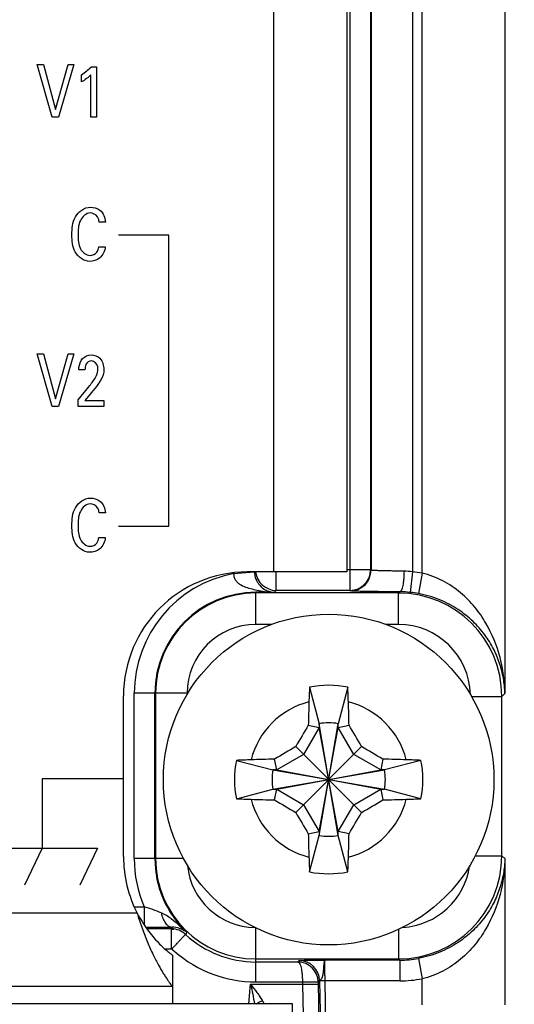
# Model space of a CAD drawing. Header units: inches. Extents: x 0 to 34, y 0 to 22.
# Tile 20 of 39: x 15.3 to 16.2, y 8.4 to 10.3. Entities that reach past the tile are written whole.
import ezdxf

# ---------------------------------------------------------------- set-up
doc = ezdxf.new("R2010")
doc.units = ezdxf.units.IN
doc.header["$LTSCALE"] = 1.87
doc.header["$MEASUREMENT"] = 0
doc.layers.get('0').update_dxf_attribs({"linetype": 'CONTINUOUS'})
for name, color, linetype in [('02___PRT_ALL_AXES', 7, 'CONTINUOUS'), ('ARTWORK', 7, 'CONTINUOUS'), ('DIMENSIONS', 7, 'CONTINUOUS')]:
    doc.layers.add(name, color=color, linetype=linetype)
doc.styles.get("Standard").update_dxf_attribs({"font": 'txt', "width": 0.8})
doc.dimstyles.new('DIMSTYLE_3', dxfattribs={"dimtxt": 0.125, "dimasz": 0.18, "dimexe": 0.125, "dimexo": 0.0625, "dimgap": 0.03125, "dimtad": 0, "dimtih": 1, "dimtoh": 1, "dimlfac": 0.5, "dimzin": 4, "dimdsep": 46, "dimtxsty": 'STANDARD', "dimblk": '_FILLED', "dimblk1": '_FILLED', "dimblk2": '_FILLED', "dimcen": 0.09, "dimadec": 0, "dimazin": 0, "dimtp": 0.01, "dimtm": 0.01, "dimtfac": 1, "dimtofl": 0, "dimtmove": 0, "dimatfit": 3, "dimldrblk": '_FILLED', "dimfxl": 1, "dimtolj": 1, "dimtzin": 4, "dimarcsym": 0})

# ---------------------------------------------------------------- blocks, each defined once
blk = doc.blocks.new('*D31')
at = {"layer": 'DIMENSIONS', "color": 2, "linetype": 'CONTINUOUS'}
blk.add_line((17.2625, 10.1541), (17.2625, 7.5131), dxfattribs=at)
at = {"layer": 'DIMENSIONS', "color": 2, "linetype": 'CONTINUOUS', "insert": (17.2, 7.4506), "char_height": 0.125, "width": 1.225, "attachment_point": 3, "rotation": 90, "line_spacing_factor": 0.9}
blk.add_mtext('4.68{\\Ftxt.shx;\\W1.000000;\\H0.125000; }[118.7]', dxfattribs=at)
blk = doc.blocks.new('_FILLED')
at = {"color": 0, "linetype": 'BYBLOCK'}
blk.add_solid([(0, 0), (-1, 0.174), (-1, -0.174)], dxfattribs=at)
blk = doc.blocks.new('*D32')
at = {"layer": 'DIMENSIONS', "color": 2, "linetype": 'CONTINUOUS'}
blk.add_line((19.3725, 10.1541), (19.3725, 7.5131), dxfattribs=at)
at = {"layer": 'DIMENSIONS', "color": 2, "linetype": 'CONTINUOUS', "insert": (19.31, 7.4506), "char_height": 0.125, "width": 1.225, "attachment_point": 3, "rotation": 90, "line_spacing_factor": 0.9}
blk.add_mtext('5.73{\\Ftxt.shx;\\W1.000000;\\H0.125000; }[145.5]', dxfattribs=at)
blk = doc.blocks.new('*D33')
at = {"layer": 'DIMENSIONS', "color": 2, "linetype": 'CONTINUOUS'}
blk.add_line((21.4825, 10.1541), (21.4825, 7.5131), dxfattribs=at)
at = {"layer": 'DIMENSIONS', "color": 2, "linetype": 'CONTINUOUS', "insert": (21.42, 7.4506), "char_height": 0.125, "width": 1.225, "attachment_point": 3, "rotation": 90, "line_spacing_factor": 0.9}
blk.add_mtext('6.79{\\Ftxt.shx;\\W1.000000;\\H0.125000; }[172.3]', dxfattribs=at)
blk = doc.blocks.new('*D34')
at = {"layer": 'DIMENSIONS', "color": 2, "linetype": 'CONTINUOUS'}
blk.add_line((23.5925, 10.1541), (23.5925, 7.5131), dxfattribs=at)
at = {"layer": 'DIMENSIONS', "color": 2, "linetype": 'CONTINUOUS', "insert": (23.53, 7.4506), "char_height": 0.125, "width": 1.225, "attachment_point": 3, "rotation": 90, "line_spacing_factor": 0.9}
blk.add_mtext('7.84{\\Ftxt.shx;\\W1.000000;\\H0.125000; }[199.1]', dxfattribs=at)
blk = doc.blocks.new('*D36')
at = {"layer": 'DIMENSIONS', "color": 2, "linetype": 'CONTINUOUS'}
blk.add_line((20.4276, 10.534), (20.4276, 7.5131), dxfattribs=at)
at = {"layer": 'DIMENSIONS', "color": 2, "linetype": 'CONTINUOUS', "insert": (20.3651, 7.4506), "char_height": 0.125, "width": 1.225, "attachment_point": 3, "rotation": 90, "line_spacing_factor": 0.9}
blk.add_mtext('6.26{\\Ftxt.shx;\\W1.000000;\\H0.125000; }[158.9]', dxfattribs=at)

msp = doc.modelspace()

# ---------------------------------------------------------------- linework, layer by layer
at = {"color": 7, "linetype": 'CONTINUOUS'}
for p, q in [((16.0202, 9.2671), (16.0202, 14.8941)), ((16.1777, 14.8941), (16.1777, 9.0382)), ((15.8825, 14.782), (15.8825, 9.2344)), ((15.9219, 14.782), (15.9219, 9.2738)), ((15.9227, 14.7828), (15.9227, 9.273)), ((16.0014, 14.7828), (16.0014, 9.2698)), ((15.7001, 9.2689), (15.6609, 9.2662)), ((15.7418, 9.2344), (15.7418, 9.2694)), ((15.9219, 9.2738), (15.8768, 9.2738)), ((15.9227, 9.273), (15.9219, 9.2738)), ((16.0014, 9.2698), (15.9974, 9.2306)), ((16.0202, 9.2671), (16.0131, 9.2284)), ((15.7267, 9.2309), (15.7028, 9.2307)), ((15.9752, 9.2294), (15.7031, 9.2294)), ((15.7031, 9.1694), (15.7031, 9.2294)), ((15.7267, 9.2309), (15.7385, 9.2312)), ((15.7418, 9.2344), (15.7385, 9.2312)), ((15.8825, 9.2344), (15.7418, 9.2344)), ((15.8833, 9.2336), (15.8825, 9.2344)), ((15.9752, 9.2294), (15.9775, 9.2317)), ((15.9752, 9.1694), (15.9752, 9.2294)), ((15.7329, 9.1694), (15.7031, 9.1694)), ((15.9752, 9.1694), (15.951, 9.1694)), ((15.8054, 9.0498), (15.8236, 8.9804)), ((15.8784, 9.0498), (15.8602, 8.9804)), ((15.572, 9.0383), (15.4712, 9.0383)), ((15.4712, 8.7233), (15.4712, 9.0383)), ((15.5106, 8.7233), (15.5106, 9.0383)), ((15.512, 9.0383), (15.512, 8.7233)), ((15.572, 9.0383), (15.572, 9.0361)), ((16.1139, 9.0325), (16.172, 9.0325)), ((16.172, 9.0325), (16.1777, 9.0382)), ((16.172, 8.729), (16.172, 9.0325)), ((15.8236, 8.9731), (15.794, 8.9219)), ((15.8031, 8.9774), (15.8236, 8.9731)), ((15.8236, 8.9804), (15.8236, 8.9731)), ((15.8602, 8.7676), (15.8236, 8.9804)), ((15.8236, 8.7676), (15.8602, 8.9804)), ((15.8602, 8.7749), (15.8236, 8.9731)), ((15.8236, 8.7749), (15.8602, 8.9731)), ((15.8602, 8.9731), (15.8602, 8.9804)), ((15.8602, 8.9731), (15.8807, 8.9774)), ((15.8898, 8.9219), (15.8602, 8.9731)), ((15.7791, 8.9368), (15.9047, 8.8112)), ((15.7791, 8.8112), (15.9047, 8.9368)), ((15.6661, 8.9105), (15.7355, 8.8923)), ((15.7428, 8.8923), (15.7385, 8.9128)), ((15.794, 8.9219), (15.7428, 8.8923)), ((15.941, 8.8923), (15.8898, 8.9219)), ((15.9453, 8.9128), (15.941, 8.8923)), ((16.0177, 8.9105), (15.9483, 8.8923)), ((15.7355, 8.8557), (15.9483, 8.8923)), ((15.7428, 8.8923), (15.7355, 8.8923)), ((15.7355, 8.8923), (15.9483, 8.8557)), ((15.7428, 8.8557), (15.941, 8.8923)), ((15.7428, 8.8923), (15.941, 8.8557)), ((15.9483, 8.8923), (15.941, 8.8923)), ((15.6661, 8.8375), (15.7355, 8.8557)), ((15.7355, 8.8557), (15.7428, 8.8557)), ((15.7385, 8.8352), (15.7428, 8.8557)), ((15.7428, 8.8557), (15.794, 8.8261)), ((15.8898, 8.8261), (15.941, 8.8557)), ((15.941, 8.8557), (15.9483, 8.8557)), ((15.941, 8.8557), (15.9453, 8.8352)), ((16.0177, 8.8375), (15.9483, 8.8557)), ((15.794, 8.8261), (15.8236, 8.7749)), ((15.8602, 8.7749), (15.8898, 8.8261)), ((15.8031, 8.7706), (15.8236, 8.7749)), ((15.8054, 8.6982), (15.8236, 8.7676)), ((15.8236, 8.7749), (15.8236, 8.7676)), ((15.8807, 8.7706), (15.8602, 8.7749)), ((15.8602, 8.7676), (15.8602, 8.7749)), ((15.8784, 8.6982), (15.8602, 8.7676)), ((15.5654, 8.7233), (15.4712, 8.7233)), ((16.1214, 8.729), (16.172, 8.729)), ((16.1777, 8.7234), (16.172, 8.729)), ((16.1777, 8.7234), (16.1777, 8.4451)), ((15.4723, 8.6318), (15.49, 8.6318)), ((15.49, 8.6318), (15.49, 8.5974)), ((15.703, 8.4886), (15.7031, 8.5914)), ((15.5425, 8.5895), (15.4956, 8.5895)), ((15.5424, 8.5515), (15.5425, 8.5895)), ((15.9752, 8.5887), (15.9752, 8.5322)), ((15.5296, 8.5515), (15.5424, 8.5515)), ((15.5424, 8.5515), (15.543, 8.5513)), ((15.7031, 8.5322), (15.9752, 8.5322)), ((15.7031, 8.5265), (15.7833, 8.5265)), ((15.7833, 8.5265), (15.7859, 8.5291)), ((15.9775, 8.53), (15.8344, 8.53)), ((15.9775, 8.53), (15.9752, 8.5322)), ((15.9775, 8.53), (15.9775, 8.4906)), ((16.0131, 8.5332), (16.0202, 8.4945)), ((15.69, 8.4466), (15.6932, 8.4839)), ((15.6932, 8.4839), (15.7919, 8.4839)), ((15.703, 8.4886), (15.7918, 8.4886)), ((15.7918, 8.4886), (15.7919, 8.4839)), ((15.7919, 8.4839), (15.7935, 8.425)), ((15.8218, 8.4886), (15.8245, 8.4912)), ((15.8218, 8.4886), (15.8267, 8.2104)), ((15.8245, 8.4912), (15.8245, 8.4904)), ((15.8345, 8.4906), (15.8245, 8.4904)), ((15.8245, 8.4904), (15.8264, 8.382)), ((15.9775, 8.4906), (15.8345, 8.4906)), ((15.8345, 8.4906), (15.8364, 8.3821)), ((16.0202, 8.4451), (16.0202, 8.4945)), ((15.7728, 8.4466), (10.1128, 8.4466)), ((15.7728, 8.2306), (15.7728, 8.4466))]:
    msp.add_line(p, q, dxfattribs=at)
msp.add_circle((15.8419, 8.874), 0.315, dxfattribs=at)
for centre, radius, start, end in [((15.7031, 9.0383), 0.2318, 100.4907, 180), ((15.6826, 9.2652), 0.0217, 177.283, 178.0479), ((15.7418, 9.2738), 0.0394, 186.5211, 269.9788), ((15.8825, 9.2738), 0.0394, 270.0213, 359.9787), ((15.8833, 9.273), 0.0394, 270.0213, 359.9787), ((15.9848, 9.1614), 0.1096, 81.3057, 89.664), ((15.9774, 9.0347), 0.2363, 79.5779, 84.186), ((15.7031, 9.0383), 0.1925, 90.0756, 180), ((15.7031, 9.0383), 0.1911, 90, 180), ((15.9752, 9.0325), 0.1968, 0.004, 89.9967), ((15.9766, 9.0263), 0.2054, 84.1881, 89.7487), ((15.9775, 9.0347), 0.1969, 79.5809, 84.1893), ((15.7031, 9.0383), 0.1311, 90, 180), ((15.9752, 9.0326), 0.1368, 1.4896, 90.0036), ((17.6654, 8.9619), 1.8621, 177.295, 178.1542), ((15.8419, 8.874), 0.1795, 78.2646, 101.7354), ((14.0649, 8.9638), 1.8155, 1.8348, 2.716), ((15.8419, 8.874), 0.1526, 104.2745, 165.7255), ((20.1821, 8.8808), 4.3801, 178.1542, 178.7363), ((11.5506, 8.8821), 4.3312, 1.2604, 1.8491), ((15.8419, 8.874), 0.1526, 14.2745, 75.7255), ((19.9743, 6.4885), 4.8573, 149.1759, 149.732), ((15.8419, 8.874), 0.108, 80.2364, 99.7636), ((11.7271, 6.4989), 4.8369, 30.2668, 30.8252), ((18.2171, 4.7592), 4.8369, 120.2668, 120.8252), ((13.4564, 4.7416), 4.8573, 59.1759, 59.732), ((15.8419, 8.874), 0.1795, 168.2646, 191.7354), ((15.7522, 7.097), 1.8155, 91.8348, 92.716), ((15.8338, 4.5827), 4.3312, 91.2604, 91.8491), ((15.8487, 4.5338), 4.3801, 88.1542, 88.7363), ((15.9298, 7.0505), 1.8621, 87.295, 88.1542), ((15.8419, 8.874), 0.1795, 348.2646, 11.7354), ((15.8419, 8.874), 0.108, 170.2364, 189.7636), ((15.8419, 8.874), 0.108, 350.2364, 9.7636), ((15.754, 10.6975), 1.8621, 267.295, 268.1542), ((15.8419, 8.874), 0.1526, 194.2745, 255.7255), ((15.8351, 13.2142), 4.3801, 268.1542, 268.7363), ((18.2274, 13.0064), 4.8573, 239.1759, 239.732), ((15.8419, 8.874), 0.1526, 284.2745, 345.7255), ((13.4668, 12.9888), 4.8369, 300.2668, 300.8252), ((15.85, 13.1653), 4.3312, 271.2604, 271.8491), ((15.9317, 10.651), 1.8155, 271.8348, 272.716), ((19.9567, 11.2492), 4.8369, 210.2668, 210.8252), ((11.7095, 11.2595), 4.8573, 329.1759, 329.732), ((20.1332, 8.8659), 4.3312, 181.2604, 181.8491), ((15.8419, 8.874), 0.108, 260.2364, 279.7636), ((11.5017, 8.8672), 4.3801, 358.1542, 358.7363), ((15.7031, 8.7233), 0.2318, 180, 203.2376), ((15.7031, 8.7233), 0.1925, 180, 226.7438), ((15.7031, 8.7233), 0.1911, 180, 270), ((17.6189, 8.7843), 1.8155, 181.8348, 182.716), ((14.0184, 8.7861), 1.8621, 357.295, 358.1542), ((15.9752, 8.729), 0.1968, 270.0033, 359.996), ((15.7031, 8.7233), 0.1311, 185.6065, 269.1838), ((15.9752, 8.729), 0.1368, 273.3883, 351.8291), ((15.8419, 8.874), 0.1795, 258.2646, 281.7354), ((15.3526, 8.1952), 0.4577, 68.1675, 72.526), ((15.491, 13.4138), 4.8213, 270.0291, 270.6268), ((16.7342, 8.1211), 1.2805, 158.3869, 158.5462), ((15.5448, 8.5512), 0.0415, 73.4445, 91.365), ((15.5425, 8.5501), 0.0394, 47.1666, 90), ((15.5024, 9.0352), 0.4483, 275.276, 275.6838), ((16.3598, 8.2148), 0.8704, 154.965, 155.2679), ((15.7031, 8.7233), 0.1969, 227.1666, 270), ((15.7031, 8.724), 0.2355, 227.1683, 229.16), ((15.703, 8.724), 0.2354, 229.1585, 270), ((15.7833, 8.4879), 0.0386, 1, 90), ((15.7859, 8.4905), 0.0386, 1.021, 89.9791), ((15.9774, 8.7272), 0.1973, 270.0071, 280.4089), ((15.9774, 8.7273), 0.2367, 270.0107, 280.4119), ((15.6764, 8.4288), 0.046, 22.7368, 31.3764)]:
    msp.add_arc(centre, radius, start, end, dxfattribs=at)
for points, knots in [([(15.6608, 9.2659), (15.6608, 9.2636), (15.6614, 9.259), (15.6646, 9.2529), (15.6693, 9.2482), (15.6766, 9.2435), (15.6866, 9.2395), (15.6948, 9.2372), (15.699, 9.2363)], [0, 0, 0, 0, 0.132917, 0.262149, 0.38748, 0.510566, 0.754558, 1, 1, 1, 1]), ([(15.7001, 9.2689), (15.7004, 9.2645), (15.7022, 9.2567), (15.7085, 9.2453), (15.7149, 9.2393), (15.7192, 9.2366)], [0, 0, 0, 0, 0.341534, 0.605214, 1, 1, 1, 1]), ([(15.9855, 9.271), (15.9812, 9.271), (15.973, 9.2711), (15.9612, 9.2713), (15.9506, 9.2715), (15.9425, 9.2717), (15.9369, 9.2719), (15.9334, 9.272), (15.9303, 9.2722), (15.9277, 9.2723), (15.9257, 9.2725), (15.9243, 9.2726), (15.9235, 9.2727), (15.9231, 9.2728), (15.9228, 9.2729), (15.9227, 9.273), (15.9227, 9.273)], [0, 0, 0, 0, 0.202315, 0.391685, 0.562751, 0.710659, 0.774592, 0.831226, 0.880162, 0.921058, 0.953634, 0.977675, 0.986456, 0.993069, 0.997542, 1, 1, 1, 1]), ([(15.9855, 9.271), (15.9854, 9.2661), (15.9852, 9.2588), (15.9842, 9.2496), (15.9832, 9.2437), (15.9821, 9.2389), (15.9809, 9.2356), (15.9799, 9.2336), (15.979, 9.2324), (15.9781, 9.2317), (15.9775, 9.2317)], [0, 0, 0, 0, 0.362006, 0.526771, 0.672776, 0.795137, 0.890291, 0.92719, 0.957165, 1, 1, 1, 1]), ([(16.1777, 9.0382), (16.1774, 9.0611), (16.1712, 9.1077), (16.1488, 9.163), (16.121, 9.2034), (16.0937, 9.2312), (16.06, 9.2541), (16.0339, 9.2639), (16.0202, 9.2671)], [0, 0, 0, 0, 0.230804, 0.468508, 0.592832, 0.722419, 0.858442, 1, 1, 1, 1]), ([(15.699, 9.2363), (15.7035, 9.2352), (15.7127, 9.2333), (15.7219, 9.2317), (15.7267, 9.2309)], [0, 0, 0, 0, 0.490334, 1, 1, 1, 1]), ([(15.7031, 9.2294), (15.7031, 9.2295), (15.7031, 9.2297), (15.7032, 9.2301), (15.7032, 9.2305), (15.7029, 9.2307), (15.7028, 9.2307)], [0, 0, 0, 0, 0.230477, 0.460689, 0.69084, 1, 1, 1, 1]), ([(15.7192, 9.2366), (15.7215, 9.2352), (15.7258, 9.2331), (15.7324, 9.2314), (15.7364, 9.2311), (15.7385, 9.2312)], [0, 0, 0, 0, 0.399483, 0.696561, 1, 1, 1, 1]), ([(15.9775, 9.2317), (15.9711, 9.2317), (15.9588, 9.2317), (15.9411, 9.2319), (15.9274, 9.2321), (15.9173, 9.2322), (15.9107, 9.2324), (15.9047, 9.2325), (15.8993, 9.2326), (15.8947, 9.2328), (15.8909, 9.2329), (15.8882, 9.2331), (15.8864, 9.2332), (15.8854, 9.2333), (15.8846, 9.2334), (15.884, 9.2335), (15.8836, 9.2335), (15.8833, 9.2336), (15.8833, 9.2336)], [0, 0, 0, 0, 0.202455, 0.391957, 0.563141, 0.640318, 0.711142, 0.77511, 0.831768, 0.880715, 0.921606, 0.954153, 0.967226, 0.978136, 0.986866, 0.993407, 0.997765, 1, 1, 1, 1]), ([(16.1777, 9.0382), (16.1775, 9.0477), (16.1756, 9.0671), (16.1684, 9.0957), (16.1565, 9.1238), (16.1396, 9.1509), (16.1171, 9.1765), (16.0884, 9.1995), (16.0533, 9.2181), (16.0269, 9.2258), (16.0131, 9.2284)], [0, 0, 0, 0, 0.105703, 0.21326, 0.324331, 0.440799, 0.564871, 0.698957, 0.844719, 1, 1, 1, 1]), ([(16.1777, 8.7234), (16.1775, 8.7138), (16.1756, 8.6945), (16.1684, 8.6659), (16.1565, 8.6378), (16.1396, 8.6107), (16.1171, 8.5851), (16.0884, 8.5621), (16.0533, 8.5435), (16.0269, 8.5358), (16.0131, 8.5332)], [0, 0, 0, 0, 0.105703, 0.21326, 0.324331, 0.440799, 0.564871, 0.698957, 0.844719, 1, 1, 1, 1]), ([(16.1777, 8.7234), (16.1774, 8.7005), (16.1712, 8.6539), (16.1488, 8.5985), (16.121, 8.5582), (16.0937, 8.5304), (16.06, 8.5075), (16.0339, 8.4976), (16.0202, 8.4945)], [0, 0, 0, 0, 0.230804, 0.468508, 0.592832, 0.722419, 0.858442, 1, 1, 1, 1]), ([(15.5417, 8.6087), (15.5387, 8.6109), (15.5327, 8.6152), (15.5262, 8.6188), (15.5228, 8.6201)], [0, 0, 0, 0, 0.499462, 1, 1, 1, 1]), ([(15.5228, 8.6201), (15.5235, 8.6164), (15.5254, 8.6095), (15.5295, 8.6018), (15.5336, 8.5972), (15.5368, 8.5948), (15.5402, 8.5932), (15.5426, 8.5928), (15.5438, 8.5928)], [0, 0, 0, 0, 0.308258, 0.578998, 0.697949, 0.806191, 0.905726, 1, 1, 1, 1]), ([(15.5712, 8.5831), (15.5664, 8.5876), (15.5568, 8.5963), (15.5468, 8.6048), (15.5417, 8.6087)], [0, 0, 0, 0, 0.500589, 1, 1, 1, 1]), ([(15.5566, 8.5911), (15.5594, 8.5902), (15.5646, 8.5881), (15.5692, 8.5849), (15.5712, 8.5831)], [0, 0, 0, 0, 0.521005, 1, 1, 1, 1]), ([(15.543, 8.5513), (15.5447, 8.5532), (15.548, 8.5567), (15.5528, 8.5619), (15.5573, 8.5666), (15.5607, 8.5702), (15.5631, 8.5728), (15.5646, 8.5744), (15.5659, 8.5757), (15.5671, 8.5769), (15.5678, 8.5777), (15.5684, 8.5782), (15.5687, 8.5785), (15.5689, 8.5787), (15.5691, 8.5788), (15.5692, 8.5789), (15.5692, 8.579), (15.5692, 8.579)], [0, 0, 0, 0, 0.195684, 0.383479, 0.556307, 0.707618, 0.773382, 0.831695, 0.882011, 0.92385, 0.956818, 0.969875, 0.980609, 0.988991, 0.995005, 0.998654, 1, 1, 1, 1]), ([(15.7833, 8.5265), (15.7835, 8.5265), (15.7842, 8.5263), (15.785, 8.5257), (15.7858, 8.5248), (15.7869, 8.523), (15.7881, 8.5199), (15.7894, 8.5153), (15.7904, 8.5096), (15.7912, 8.5031), (15.7917, 8.496), (15.7918, 8.4911), (15.7918, 8.4886)], [0, 0, 0, 0, 0.021003, 0.045038, 0.074652, 0.110729, 0.203603, 0.32383, 0.46862, 0.633536, 0.812865, 1, 1, 1, 1]), ([(15.7859, 8.5291), (15.7859, 8.5291), (15.786, 8.5292), (15.7862, 8.5292), (15.7866, 8.5292), (15.7872, 8.5293), (15.7883, 8.5294), (15.79, 8.5294), (15.792, 8.5295), (15.7945, 8.5296), (15.7974, 8.5297), (15.8018, 8.5297), (15.8081, 8.5298), (15.8163, 8.5299), (15.8252, 8.5299), (15.8313, 8.53), (15.8344, 8.53)], [0, 0, 0, 0, 0.002188, 0.006645, 0.013422, 0.022518, 0.047592, 0.081651, 0.124373, 0.175362, 0.234128, 0.300113, 0.451132, 0.622643, 0.807952, 1, 1, 1, 1]), ([(15.8245, 8.4912), (15.8245, 8.4914), (15.8248, 8.4917), (15.8255, 8.4921), (15.8265, 8.4928), (15.8277, 8.4938), (15.8288, 8.4952), (15.8297, 8.4969), (15.8304, 8.4988), (15.8311, 8.5014), (15.8317, 8.5046), (15.8321, 8.5085), (15.8325, 8.5121), (15.8328, 8.5164), (15.8331, 8.5204), (15.8334, 8.5238), (15.8336, 8.5259), (15.8338, 8.5275), (15.834, 8.5288), (15.8342, 8.5295), (15.8343, 8.5299), (15.8344, 8.53)], [0, 0, 0, 0, 0.010469, 0.030293, 0.059808, 0.097893, 0.142256, 0.18991, 0.238668, 0.287615, 0.384168, 0.477476, 0.566118, 0.648908, 0.792839, 0.852219, 0.902226, 0.942285, 0.971965, 0.991051, 1, 1, 1, 1]), ([(15.8344, 8.53), (15.8344, 8.5299), (15.8344, 8.5299), (15.8344, 8.5297), (15.8343, 8.5294), (15.8343, 8.5289), (15.8342, 8.528), (15.8342, 8.5267), (15.8341, 8.525), (15.8341, 8.523), (15.8341, 8.5207), (15.8341, 8.5171), (15.8341, 8.512), (15.8342, 8.5053), (15.8343, 8.4981), (15.8344, 8.4931), (15.8345, 8.4906)], [0, 0, 0, 0, 0.002265, 0.006742, 0.013514, 0.02259, 0.047588, 0.081534, 0.124116, 0.174939, 0.233532, 0.299342, 0.450077, 0.621481, 0.8071, 1, 1, 1, 1]), ([(15.6932, 8.4839), (15.6945, 8.4777), (15.6971, 8.4653), (15.6995, 8.4528), (15.7005, 8.4466)], [0, 0, 0, 0, 0.503891, 1, 1, 1, 1]), ([(15.6932, 8.4839), (15.6972, 8.4787), (15.7032, 8.4709), (15.7107, 8.4605), (15.7141, 8.4553), (15.7157, 8.4527)], [0, 0, 0, 0, 0.51483, 0.763468, 1, 1, 1, 1]), ([(15.7918, 8.4886), (15.7938, 8.4886), (15.7976, 8.4886), (15.8032, 8.4887), (15.8083, 8.4888), (15.8122, 8.4888), (15.8149, 8.4888), (15.8167, 8.4888), (15.8182, 8.4887), (15.8195, 8.4887), (15.8205, 8.4887), (15.8211, 8.4887), (15.8215, 8.4886), (15.8217, 8.4886), (15.8218, 8.4886), (15.8218, 8.4886), (15.8218, 8.4886)], [0, 0, 0, 0, 0.194943, 0.382405, 0.555182, 0.706636, 0.772508, 0.83095, 0.881389, 0.923354, 0.95643, 0.980322, 0.988749, 0.994812, 0.998522, 1, 1, 1, 1]), ([(15.7919, 8.4839), (15.7939, 8.484), (15.7977, 8.484), (15.8032, 8.4841), (15.8084, 8.4841), (15.8123, 8.4842), (15.815, 8.4841), (15.8168, 8.4841), (15.8183, 8.4841), (15.8195, 8.4841), (15.8205, 8.4841), (15.8212, 8.484), (15.8216, 8.484), (15.8218, 8.484), (15.8219, 8.484), (15.8219, 8.4839), (15.8219, 8.4839)], [0, 0, 0, 0, 0.194943, 0.382405, 0.555182, 0.706636, 0.772508, 0.83095, 0.881389, 0.923354, 0.95643, 0.980322, 0.988749, 0.994812, 0.998522, 1, 1, 1, 1]), ([(15.7041, 8.4466), (15.705, 8.4473), (15.7085, 8.4498), (15.7125, 8.4517), (15.7157, 8.4527)], [0, 0, 0, 0, 0.242298, 1, 1, 1, 1])]:
    msp.add_open_spline(points, degree=3, knots=knots, dxfattribs=at)
at = {"layer": '02___PRT_ALL_AXES', "color": 3, "linetype": 'CONTINUOUS'}
for p, q in [((15.7368, 14.7196), (15.7368, 9.2694)), ((15.8768, 14.7196), (15.8768, 9.2694)), ((15.8768, 9.2694), (15.6868, 9.2694)), ((15.4508, 8.7274), (15.4508, 9.0334)), ((15.4769, 8.6196), (9.6756, 8.6196)), ((15.5439, 8.4796), (9.6756, 8.4796)), ((15.5439, 8.4796), (15.5439, 8.4466))]:
    msp.add_line(p, q, dxfattribs=at)
at = {"layer": '02___PRT_ALL_AXES', "color": 7, "linetype": 'CONTINUOUS'}
msp.add_line((15.5439, 8.5396), (15.5439, 8.4796), dxfattribs=at)
at = {"layer": '02___PRT_ALL_AXES', "color": 3, "linetype": 'CONTINUOUS'}
for centre, start, end in [((15.6868, 9.0334), 90, 180), ((15.6868, 8.7274), 180, 207.1681)]:
    msp.add_arc(centre, 0.236, start, end, dxfattribs=at)
at = {"layer": '02___PRT_ALL_AXES', "color": 7, "linetype": 'CONTINUOUS'}
msp.add_open_spline([(15.4769, 8.6196), (15.4797, 8.614), (15.4844, 8.6059), (15.4911, 8.5954), (15.5009, 8.5814), (15.5153, 8.5645), (15.5303, 8.5505), (15.5387, 8.5437), (15.5413, 8.5416), (15.5429, 8.5403), (15.5437, 8.5398), (15.5439, 8.5396)], degree=3, knots=[0, 0, 0, 0, 0.178442, 0.267444, 0.355068, 0.665889, 0.897846, 0.940404, 0.972836, 0.993051, 1, 1, 1, 1], dxfattribs=at)
at = {"layer": '02___PRT_ALL_AXES', "color": 3, "linetype": 'CONTINUOUS'}
msp.add_open_spline([(15.4769, 8.6196), (15.4797, 8.61), (15.4843, 8.5958), (15.4911, 8.5774), (15.4979, 8.5603), (15.5065, 8.5413), (15.5169, 8.5213), (15.5252, 8.5072), (15.5313, 8.4975), (15.5352, 8.4916), (15.5386, 8.4868), (15.5412, 8.4831), (15.5429, 8.4809), (15.5437, 8.4799), (15.5439, 8.4796)], degree=3, knots=[0, 0, 0, 0, 0.192661, 0.286828, 0.377912, 0.545125, 0.688747, 0.809477, 0.861606, 0.907516, 0.946093, 0.975455, 0.993742, 1, 1, 1, 1], dxfattribs=at)
at = {"layer": 'ARTWORK', "color": 40, "linetype": 'CONTINUOUS'}
for p, q in [((15.2861, 10.2361), (15.2985, 10.2361)), ((15.3147, 10.1358), (15.2861, 10.2361)), ((15.2985, 10.2361), (15.3212, 10.1503)), ((15.3212, 10.1503), (15.3452, 10.2361)), ((15.3564, 10.2361), (15.3269, 10.1358)), ((15.3452, 10.2361), (15.3564, 10.2361)), ((15.3896, 10.232), (15.3994, 10.232)), ((15.3994, 10.232), (15.3994, 10.1358)), ((15.3709, 10.2029), (15.3709, 10.2168)), ((15.3888, 10.1358), (15.3888, 10.2168)), ((15.3269, 10.1358), (15.3147, 10.1358)), ((15.3994, 10.1358), (15.3888, 10.1358)), ((15.4163, 9.9359), (15.4045, 9.9359)), ((15.537, 9.9108), (15.4415, 9.9108)), ((15.537, 9.357), (15.537, 9.9108)), ((15.4039, 9.889), (15.4161, 9.889)), ((15.2861, 9.6852), (15.2985, 9.6852)), ((15.3147, 9.5848), (15.2861, 9.6852)), ((15.2985, 9.6852), (15.3212, 9.5994)), ((15.3212, 9.5994), (15.3452, 9.6852)), ((15.3564, 9.6852), (15.3269, 9.5848)), ((15.3452, 9.6852), (15.3564, 9.6852)), ((15.3774, 9.6548), (15.3657, 9.6548)), ((15.3646, 9.5975), (15.3847, 9.6222)), ((15.3903, 9.6118), (15.3769, 9.5958)), ((15.3269, 9.5848), (15.3147, 9.5848)), ((15.3646, 9.5848), (15.3646, 9.5975)), ((15.4134, 9.5848), (15.3646, 9.5848)), ((15.3769, 9.5958), (15.4134, 9.5958)), ((15.4134, 9.5958), (15.4134, 9.5848)), ((15.4163, 9.3818), (15.4045, 9.3818)), ((15.4415, 9.357), (15.537, 9.357)), ((15.4039, 9.3349), (15.4161, 9.3349)), ((15.4513, 8.8753), (15.2959, 8.8753)), ((15.2959, 8.8753), (15.2959, 8.7431)), ((15.1906, 8.7431), (15.4013, 8.7431)), ((15.2959, 8.7431), (15.2622, 8.6729)), ((15.4013, 8.7431), (15.3676, 8.6729))]:
    msp.add_line(p, q, dxfattribs=at)
for points in [[(15.3709, 10.2168), (15.3776, 10.2212), (15.3841, 10.2261), (15.3896, 10.232)], [(15.3888, 10.2168), (15.3836, 10.2113), (15.3774, 10.2067), (15.3709, 10.2029)], [(15.4, 9.8785), (15.4022, 9.8815), (15.4034, 9.8853), (15.4039, 9.889)], [(15.387, 9.8725), (15.3918, 9.8725), (15.3971, 9.8747), (15.4, 9.8785)], [(15.3728, 9.6759), (15.3769, 9.6803), (15.3834, 9.6828), (15.3894, 9.6828)], [(15.3847, 9.6222), (15.389, 9.6275), (15.3931, 9.6329), (15.3966, 9.6388)], [(15.387, 9.3184), (15.3918, 9.3184), (15.3971, 9.3206), (15.4, 9.3244)], [(15.4, 9.3244), (15.4022, 9.3274), (15.4034, 9.3312), (15.4039, 9.3349)]]:
    msp.add_open_spline(points, degree=3, dxfattribs=at)
for points, knots in [([(15.3525, 9.9117), (15.3525, 9.9233), (15.3538, 9.9473), (15.3763, 9.9644), (15.3876, 9.9644)], [0, 0, 0, 0, 0.508913, 1, 1, 1, 1]), ([(15.3876, 9.9644), (15.3939, 9.9644), (15.4096, 9.9603), (15.4158, 9.9443), (15.4163, 9.9359)], [0, 0, 0, 0, 0.429604, 1, 1, 1, 1]), ([(15.3871, 9.9533), (15.3793, 9.9533), (15.3641, 9.9382), (15.3644, 9.9209), (15.3644, 9.9118)], [0, 0, 0, 0, 0.463498, 1, 1, 1, 1]), ([(15.4045, 9.9359), (15.404, 9.9393), (15.4023, 9.9485), (15.3925, 9.9533), (15.3871, 9.9533)], [0, 0, 0, 0, 0.393709, 1, 1, 1, 1]), ([(15.3861, 9.8611), (15.3752, 9.8611), (15.3535, 9.8776), (15.3525, 9.9006), (15.3525, 9.9117)], [0, 0, 0, 0, 0.497044, 1, 1, 1, 1]), ([(15.3644, 9.9118), (15.3644, 9.9028), (15.364, 9.8856), (15.3796, 9.8725), (15.387, 9.8725)], [0, 0, 0, 0, 0.55089, 1, 1, 1, 1]), ([(15.4161, 9.889), (15.4154, 9.8811), (15.4087, 9.8656), (15.393, 9.8611), (15.3861, 9.8611)], [0, 0, 0, 0, 0.536175, 1, 1, 1, 1]), ([(15.3894, 9.6828), (15.3953, 9.6828), (15.4098, 9.6777), (15.4132, 9.6624), (15.4132, 9.6548)], [0, 0, 0, 0, 0.431921, 1, 1, 1, 1]), ([(15.3657, 9.6548), (15.3657, 9.6562), (15.366, 9.6636), (15.3687, 9.6714), (15.3728, 9.6759)], [0, 0, 0, 0, 0.190308, 1, 1, 1, 1]), ([(15.3899, 9.6716), (15.3856, 9.6716), (15.3776, 9.6661), (15.3774, 9.6581), (15.3774, 9.6548)], [0, 0, 0, 0, 0.567163, 1, 1, 1, 1]), ([(15.4022, 9.6559), (15.4022, 9.6574), (15.402, 9.6642), (15.3954, 9.6716), (15.3899, 9.6716)], [0, 0, 0, 0, 0.213564, 1, 1, 1, 1]), ([(15.3966, 9.6388), (15.3975, 9.6405), (15.4005, 9.6457), (15.4022, 9.6518), (15.4022, 9.6559)], [0, 0, 0, 0, 0.323189, 1, 1, 1, 1]), ([(15.4132, 9.6548), (15.4132, 9.6533), (15.4131, 9.6446), (15.4084, 9.6367), (15.4046, 9.6307)], [0, 0, 0, 0, 0.173965, 1, 1, 1, 1]), ([(15.4046, 9.6307), (15.4011, 9.6254), (15.3961, 9.6193), (15.3913, 9.613), (15.3903, 9.6118)], [0, 0, 0, 0, 0.804522, 1, 1, 1, 1]), ([(15.3525, 9.3576), (15.3525, 9.3692), (15.3538, 9.3932), (15.3763, 9.4103), (15.3876, 9.4103)], [0, 0, 0, 0, 0.508925, 1, 1, 1, 1]), ([(15.3871, 9.3992), (15.3793, 9.3992), (15.3641, 9.3841), (15.3644, 9.3668), (15.3644, 9.3577)], [0, 0, 0, 0, 0.463498, 1, 1, 1, 1]), ([(15.4045, 9.3818), (15.404, 9.3852), (15.4023, 9.3944), (15.3925, 9.3992), (15.3871, 9.3992)], [0, 0, 0, 0, 0.393709, 1, 1, 1, 1]), ([(15.3876, 9.4103), (15.3939, 9.4103), (15.4096, 9.4062), (15.4158, 9.3902), (15.4163, 9.3818)], [0, 0, 0, 0, 0.429604, 1, 1, 1, 1]), ([(15.3861, 9.307), (15.3752, 9.307), (15.3535, 9.3235), (15.3525, 9.3465), (15.3525, 9.3576)], [0, 0, 0, 0, 0.497044, 1, 1, 1, 1]), ([(15.3644, 9.3577), (15.3644, 9.3487), (15.364, 9.3315), (15.3796, 9.3184), (15.387, 9.3184)], [0, 0, 0, 0, 0.550874, 1, 1, 1, 1]), ([(15.4161, 9.3349), (15.4154, 9.327), (15.4087, 9.3115), (15.393, 9.307), (15.3861, 9.307)], [0, 0, 0, 0, 0.536161, 1, 1, 1, 1])]:
    msp.add_open_spline(points, degree=3, knots=knots, dxfattribs=at)

# ---------------------------------------------------------------- dimensions: what is measured, and where the dimension line sits
at = {"layer": 'DIMENSIONS', "color": 2, "linetype": 'CONTINUOUS'}
for feature_location, offset, origin, picture, middle in [((20.4276, 10.534), (0, -3.0209), (7.9125, 10.5965), '*D36', (20.4276, 6.8381)), ((17.26253, 10.15411), (0, -2.641), (7.91249, 10.21661), '*D31', (17.26253, 6.83811)), ((19.3725, 10.1541), (0, -2.641), (7.9125, 10.2166), '*D32', (19.3725, 6.8381)), ((21.48253, 10.15411), (0, -2.641), (7.91249, 10.21661), '*D33', (21.48253, 6.83811)), ((23.5925, 10.1541), (0, -2.641), (7.9125, 10.2166), '*D34', (23.5925, 6.8381))]:
    dim = msp.add_ordinate_dim(feature_location=feature_location, offset=offset, dtype=1, origin=origin, dimstyle='DIMSTYLE_3', dxfattribs=at)
    dim.commit()
    dim.dimension.update_dxf_attribs({"geometry": picture, "text_midpoint": middle})

doc.saveas('drawing.dxf')
